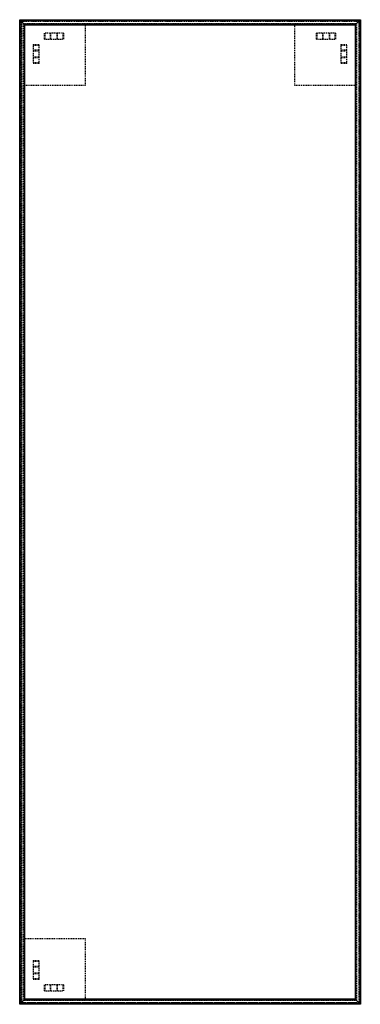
# Model space of a CAD drawing. Extents: x -41 to 4, y -13 to 117.
import ezdxf

# ---------------------------------------------------------------- set-up
doc = ezdxf.new("R2010")
doc.units = 0
doc.linetypes.add('HIDDEN', pattern=[0.1905, 0.127, -0.0635])
doc.layers.get('0').update_dxf_attribs({"linetype": 'CONTINUOUS'})

msp = doc.modelspace()

# ---------------------------------------------------------------- linework, layer by layer
at = {"color": 7, "linetype": 'CONTINUOUS'}
for p, q in [((-41.14, -13), (-41.14, 117)), ((-41.14, 117), (-40.47, 116.33)), ((-41.14, 117), (3.86, 117)), ((3.86, 117), (3.19, 116.33)), ((3.86, 117), (3.86, -13)), ((-41.07, -12.92), (-41.07, 116.93)), ((-41.07, 116.93), (3.78, 116.93)), ((-40.55, 116.41), (-40.55, -12.4)), ((3.26, 116.41), (-40.55, 116.41)), ((-40.47, -12.33), (-40.47, 116.33)), ((-40.47, 116.33), (3.19, 116.33)), ((3.19, 116.33), (3.19, -12.33)), ((3.26, -12.4), (3.26, 116.41)), ((3.78, 116.93), (3.78, -12.92)), ((-41.14, -13), (-40.47, -12.33)), ((3.86, -13), (-41.14, -13)), ((3.78, -12.92), (-41.07, -12.92)), ((-40.55, -12.4), (3.26, -12.4)), ((3.19, -12.33), (-40.47, -12.33)), ((3.19, -12.33), (3.86, -13))]:
    msp.add_line(p, q, dxfattribs=at)
at = {"color": 152, "linetype": 'HIDDEN'}
for p, q in [((-40.99, 116.85), (3.71, 116.85)), ((-40.99, -12.85), (-40.99, 116.85)), ((-40.96, -12.82), (-40.96, 116.82)), ((-40.96, 116.82), (3.68, 116.82)), ((-40.89, 116.85), (-40.89, -12.75)), ((-40.62, -12.48), (-40.62, 116.48)), ((-40.62, 116.48), (3.34, 116.48)), ((-32.47, 116.33), (-32.47, 108.33)), ((-4.81, 108.33), (-4.81, 116.33)), ((3.34, 116.48), (3.34, -12.48)), ((3.68, 116.82), (3.68, -12.82)), ((3.71, 116.85), (3.71, -12.85)), ((-35.37, 115.23), (-37.87, 115.23)), ((-37.87, 114.43), (-37.87, 115.23)), ((-37.87, 114.43), (-35.37, 114.43)), ((-37.83, 114.43), (-37.83, 115.23)), ((-37.79, 114.43), (-37.79, 115.23)), ((-37.1, 115.23), (-37.1, 114.43)), ((-37.06, 115.23), (-37.06, 114.43)), ((-37.04, 114.43), (-37.04, 115.23)), ((-36.2, 115.23), (-36.2, 114.43)), ((-36.19, 114.43), (-36.19, 115.23)), ((-36.15, 114.43), (-36.15, 115.23)), ((-35.46, 115.23), (-35.46, 114.43)), ((-35.42, 115.23), (-35.42, 114.43)), ((-35.37, 115.23), (-35.37, 114.43)), ((0.59, 115.23), (-1.91, 115.23)), ((-1.91, 114.43), (-1.91, 115.23)), ((-1.91, 114.43), (0.59, 114.43)), ((-1.87, 114.43), (-1.87, 115.23)), ((-1.83, 114.43), (-1.83, 115.23)), ((-1.14, 115.23), (-1.14, 114.43)), ((-1.1, 115.23), (-1.1, 114.43)), ((-1.08, 114.43), (-1.08, 115.23)), ((-0.24, 115.23), (-0.24, 114.43)), ((-0.23, 114.43), (-0.23, 115.23)), ((-0.19, 114.43), (-0.19, 115.23)), ((0.5, 115.23), (0.5, 114.43)), ((0.54, 115.23), (0.54, 114.43)), ((0.59, 115.23), (0.59, 114.43)), ((-39.37, 113.73), (-39.37, 111.23)), ((-39.37, 113.73), (-38.57, 113.73)), ((-39.37, 113.69), (-38.57, 113.69)), ((-39.37, 113.65), (-38.57, 113.65)), ((-38.57, 111.23), (-38.57, 113.73)), ((1.29, 113.73), (1.29, 111.23)), ((1.29, 113.73), (2.09, 113.73)), ((1.29, 113.69), (2.09, 113.69)), ((1.29, 113.65), (2.09, 113.65)), ((2.09, 111.23), (2.09, 113.73)), ((-38.57, 112.96), (-39.37, 112.96)), ((-38.57, 112.92), (-39.37, 112.92)), ((-39.37, 112.9), (-38.57, 112.9)), ((-38.57, 112.06), (-39.37, 112.06)), ((-39.37, 112.04), (-38.57, 112.04)), ((-39.37, 112.01), (-38.57, 112.01)), ((2.09, 112.96), (1.29, 112.96)), ((2.09, 112.92), (1.29, 112.92)), ((1.29, 112.9), (2.09, 112.9)), ((2.09, 112.06), (1.29, 112.06)), ((1.29, 112.04), (2.09, 112.04)), ((1.29, 112.01), (2.09, 112.01)), ((-38.57, 111.32), (-39.37, 111.32)), ((-38.57, 111.27), (-39.37, 111.27)), ((-38.57, 111.23), (-39.37, 111.23)), ((2.09, 111.32), (1.29, 111.32)), ((2.09, 111.27), (1.29, 111.27)), ((2.09, 111.23), (1.29, 111.23)), ((-32.47, 108.33), (-40.47, 108.33)), ((3.19, 108.33), (-4.81, 108.33)), ((-40.47, -4.33), (-32.47, -4.33)), ((-32.47, -4.33), (-32.47, -12.33)), ((-39.37, -7.23), (-39.37, -9.73)), ((-39.37, -7.23), (-38.57, -7.23)), ((-39.37, -7.27), (-38.57, -7.27)), ((-39.37, -7.31), (-38.57, -7.31)), ((-38.57, -9.73), (-38.57, -7.23)), ((-38.57, -8), (-39.37, -8)), ((-38.57, -8.04), (-39.37, -8.04)), ((-39.37, -8.06), (-38.57, -8.06)), ((-38.57, -8.9), (-39.37, -8.9)), ((-39.37, -8.92), (-38.57, -8.92)), ((-39.37, -8.95), (-38.57, -8.95)), ((-38.57, -9.64), (-39.37, -9.64)), ((-38.57, -9.69), (-39.37, -9.69)), ((-38.57, -9.73), (-39.37, -9.73)), ((-35.37, -10.43), (-37.87, -10.43)), ((-37.87, -11.23), (-37.87, -10.43)), ((-37.87, -11.23), (-35.37, -11.23)), ((-37.83, -11.23), (-37.83, -10.43)), ((-37.79, -11.23), (-37.79, -10.43)), ((-37.1, -10.43), (-37.1, -11.23)), ((-37.06, -10.43), (-37.06, -11.23)), ((-37.04, -11.23), (-37.04, -10.43)), ((-36.2, -10.43), (-36.2, -11.23)), ((-36.19, -11.23), (-36.19, -10.43)), ((-36.15, -11.23), (-36.15, -10.43)), ((-35.46, -10.43), (-35.46, -11.23)), ((-35.42, -10.43), (-35.42, -11.23)), ((-35.37, -10.43), (-35.37, -11.23)), ((3.71, -12.85), (-40.99, -12.85)), ((3.68, -12.82), (-40.96, -12.82)), ((-40.89, -12.75), (3.71, -12.75)), ((3.34, -12.48), (-40.62, -12.48))]:
    msp.add_line(p, q, dxfattribs=at)

doc.saveas('drawing.dxf')
